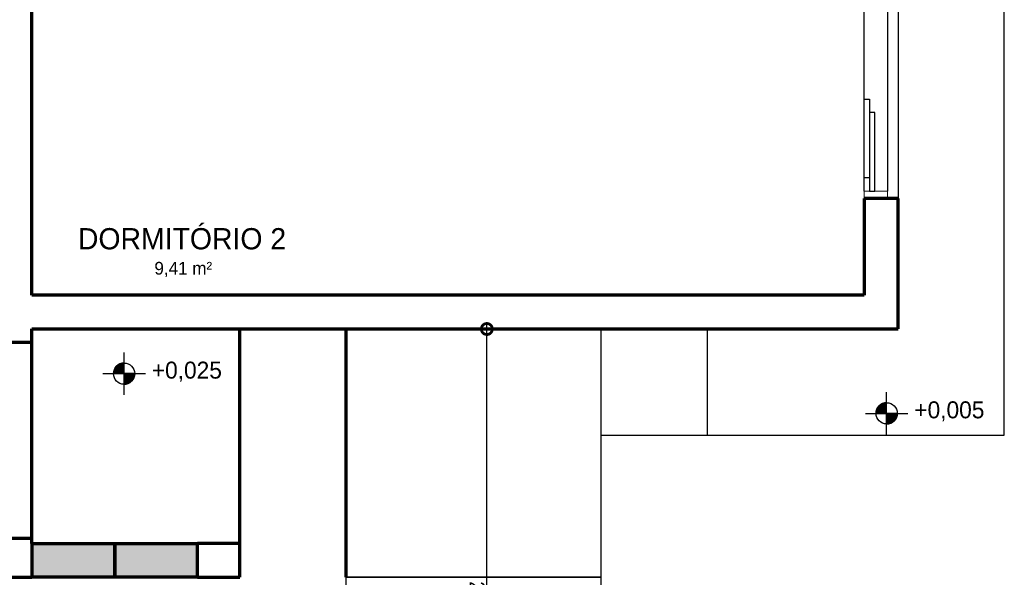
# Model space of a CAD drawing. Header units: millimetres. Extents: x -20654 to 2526, y -8238 to 977.
# Tile 33 of 219: x -10324.57 to -10319.93, y -4127.14 to -4124.51. Entities that reach past the tile are written whole.
import ezdxf

# ---------------------------------------------------------------- set-up
doc = ezdxf.new("R2010")
doc.units = ezdxf.units.MM
for name, color, linetype in [('01 CONTORNO_dwg', 252, 'Continuous'), ('A-FLOR', 252, 'Continuous'), ('G-ANNO-DIMS', 111, 'Continuous'), ('G-IMPT', 8, 'Continuous'), ('TEXTO', 251, 'Continuous')]:
    doc.layers.add(name, color=color, linetype=linetype)
doc.styles.add('Arial_4', font='arial.ttf', dxfattribs={"width": 0.8, "height": 0.07})
doc.styles.add('Century Gothic', font='GOTHIC.TTF', dxfattribs={"height": 60})
doc.styles.add('Century Gothic_1', font='GOTHIC.TTF', dxfattribs={"height": 100})
doc.styles.add('Century Gothic_2', font='GOTHIC.TTF', dxfattribs={"height": 80})
doc.dimstyles.new('COTAS', dxfattribs={"dimscale": 0.3048, "dimtxt": 0.07, "dimasz": 0.341207, "dimexe": 0.19685, "dimexo": 0.0625, "dimgap": 0.032808, "dimtad": 3, "dimdec": 0, "dimlfac": 100, "dimzin": 0, "dimdsep": 46, "dimtxsty": 'Arial_4', "dimblk1": 'DOTSMALL', "dimblk2": 'DOTSMALL', "dimsah": 1, "dimcen": 0.09, "dimdle": 0.065617, "dimazin": 0, "dimtfac": 1, "dimtdec": 0, "dimtmove": 0, "dimatfit": 0, "dimfxl": 0.328084, "dimfxlon": 1, "dimtvp": 1, "dimtfill": 1, "dimtolj": 1, "dimtzin": 0, "dimarcsym": 2})

# ---------------------------------------------------------------- blocks, each defined once
blk = doc.blocks.new('Elevações de ponto - Cota de elevação - Alvo_OTÁVIO-2012-708563-PLANTA')
at = {"layer": 'TEXTO'}
h = blk.add_hatch(color=256, dxfattribs=at)
edge = h.paths.add_edge_path(flags=0)
edge.add_line((2, 1), (1, 1))
edge.add_arc((2, 1), 1, 90, 180, ccw=False)
edge.add_line((2, 2), (2, 1))
h = blk.add_hatch(color=256, dxfattribs=at)
edge = h.paths.add_edge_path(flags=0)
edge.add_line((2, 1), (3, 1))
edge.add_arc((2, 1), 1, 270, 360, ccw=False)
edge.add_line((2, 0), (2, 1))
for p, q in [((2, -1), (2, 3)), ((2, 1), (2, 2)), ((0, 1), (4, 1)), ((1, 1), (2, 1)), ((2, 1), (2, 0)), ((3, 1), (2, 1))]:
    blk.add_line(p, q, dxfattribs=at)
blk.add_circle((2, 1), 1, dxfattribs=at)
for start, end in [(90, 180), (270, 360)]:
    blk.add_arc((2, 1), 1, start, end, dxfattribs=at)
blk = doc.blocks.new('JANELAS')
at = {"layer": 'G-IMPT', "color": 252, "true_color": 0x939598}
for p, q in [((-9987.2, -5695.1), (-9987.2, -7125.1)), ((-10097.2, -6692.6), (-10097.2, -6127.6)), ((-10097.2, -6692.6), (-10072.2, -6692.6)), ((-10097.2, -7062.6), (-10097.2, -6692.6)), ((-10072.2, -6692.6), (-10072.2, -7062.6)), ((-10047.2, -6755.1), (-10072.2, -6755.1)), ((-10072.2, -6755.1), (-10072.2, -7125.1)), ((-10047.2, -7125.1), (-10047.2, -6755.1)), ((-10072.2, -7062.6), (-10097.2, -7062.6)), ((-10097.2, -7125.1), (-10097.2, -7062.6)), ((-10072.2, -7125.1), (-10047.2, -7125.1))]:
    blk.add_line(p, q, dxfattribs=at)
at = {"layer": 'G-IMPT', "color": 252, "lineweight": 20, "true_color": 0x939598}
for p, q in [((-10097.2, -7125.1), (-10072.2, -7125.1)), ((-10097.2, -7160.1), (-10097.2, -7125.1)), ((-10047.2, -7125.1), (-9987.2, -7125.1)), ((-9987.2, -7125.1), (-9987.2, -7160.1))]:
    blk.add_line(p, q, dxfattribs=at)
blk = doc.blocks.new('terreo')
at = {"layer": '01 CONTORNO_dwg', "lineweight": 70}
for points in [[(-13627.2, -8945.1), (-13627.2, -8785.1), (-14017.2, -8785.1), (-14017.2, -8945.1)], [(-13237.2, -8945.1), (-13237.2, -8785.1), (-13627.2, -8785.1), (-13627.2, -8945.1)]]:
    blk.add_hatch(color=256, dxfattribs=at).paths.add_polyline_path(points, flags=0)
for p, q in [((-14017.2, -7615.1), (-14017.2, -5215.1)), ((-9937.2, -7160.1), (-10097.2, -7160.1)), ((-10097.2, -7160.1), (-10097.2, -7615.1)), ((-9937.2, -7775.1), (-9937.2, -7160.1)), ((-10097.2, -7615.1), (-14017.2, -7615.1)), ((-14017.2, -7775.1), (-9937.2, -7775.1)), ((-14017.2, -7837.8), (-14017.2, -7775.1)), ((-13037.2, -8785.1), (-13037.2, -7775.1)), ((-12537.2, -8945.1), (-12537.2, -7775.1)), ((-14177.2, -7837.8), (-14017.2, -7837.8)), ((-14017.2, -8762.1), (-14017.2, -7837.8)), ((-14017.2, -8762.1), (-14177.2, -8762.1)), ((-14017.2, -8785.1), (-14017.2, -8762.1)), ((-14017.2, -8785.1), (-13627.2, -8785.1)), ((-14017.2, -8785.1), (-14017.2, -8945.1)), ((-13627.2, -8945.1), (-13627.2, -8785.1)), ((-13627.2, -8785.1), (-13237.2, -8785.1)), ((-13627.2, -8785.1), (-13627.2, -8945.1)), ((-13037.2, -8785.1), (-13237.2, -8785.1)), ((-13237.2, -8945.1), (-13237.2, -8785.1)), ((-13037.2, -8945.1), (-13037.2, -8785.1)), ((-14877.2, -8945.1), (-14017.2, -8945.1)), ((-13627.2, -8945.1), (-14017.2, -8945.1)), ((-13237.2, -8945.1), (-13627.2, -8945.1)), ((-13237.2, -8945.1), (-13037.2, -8945.1))]:
    blk.add_line(p, q, dxfattribs=at)
at = {"layer": '01 CONTORNO_dwg'}
blk.add_line((-9937.2, -5660.1), (-9937.2, -7160.1), dxfattribs=at)
at = {"layer": 'A-FLOR'}
for p, q in [((-9437.2, -8275.1), (-9437.2, -135.1)), ((-11337.2, -7775.1), (-11337.2, -8945.1)), ((-10837.2, -7775.1), (-10837.2, -8275.1)), ((-11337.2, -8275.1), (-9437.2, -8275.1)), ((-11337.2, -8945.1), (-12537.2, -8945.1))]:
    blk.add_line(p, q, dxfattribs=at)
blk.add_lwpolyline([(-12537.2, -8945.1), (-11337.2, -8945.1), (-11337.2, -14445.1), (-12537.2, -14445.1)], close=True, dxfattribs=at)
at = {"layer": '01 CONTORNO_dwg'}
blk.add_blockref('JANELAS', (0, 0), dxfattribs=at)
at = {"layer": '01 CONTORNO_dwg', "lineweight": 70, "xscale": 49.99999999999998, "yscale": 49.99999999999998, "zscale": 49.99999999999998}
blk.add_blockref('Elevações de ponto - Cota de elevação - Alvo_OTÁVIO-2012-708563-PLANTA', (-13682.8, -8035.4), dxfattribs=at)
at = {"layer": 'G-ANNO-DIMS', "xscale": 49.99999999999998, "yscale": 49.99999999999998, "zscale": 49.99999999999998}
blk.add_blockref('Elevações de ponto - Cota de elevação - Alvo_OTÁVIO-2012-708563-PLANTA', (-10091.5, -8222.5), dxfattribs=at)
at = {"layer": '01 CONTORNO_dwg', "lineweight": 70, "attachment_point": 1}
for s, insert, char_height, width, style in [('DORMITÓRIO 2', (-13800.4, -7299.8), 100, 1250.632, 'Century Gothic_1'), ('9,41 m²', (-13440.2, -7458.9), 60, 376.793, 'Century Gothic')]:
    blk.add_mtext(s, dxfattribs=dict(at, insert=insert, char_height=char_height, width=width, style=style))
at = {"layer": '01 CONTORNO_dwg', "lineweight": 70, "insert": (-13452.4, -7928.9), "char_height": 80, "width": 406.957, "attachment_point": 1, "line_spacing_factor": 0.984502, "style": 'Century Gothic_2'}
blk.add_mtext('+0,025', dxfattribs=at)
at = {"layer": '01 CONTORNO_dwg', "insert": (-9861.1, -8116), "char_height": 80, "width": 406.957, "attachment_point": 1, "line_spacing_factor": 0.984502, "style": 'Century Gothic_2'}
blk.add_mtext('+0,005', dxfattribs=at)
blk = doc.blocks.new('_DotSmall')
at = {"color": 0, "linetype": 'ByBlock', "const_width": 0.5}
blk.add_lwpolyline([(-0.0625, 0, 1), (0.0625, 0, 1)], format="xyb", close=True, dxfattribs=at)
blk = doc.blocks.new('*D252')
at = {"color": 0, "lineweight": -2, "ltscale": 2, "transparency": 16777216}
for p, q in [((-10322.2661, -4125.9719), (-10322.4261, -4125.9719)), ((-10322.3661, -4128.5019), (-10322.3661, -4125.9519)), ((-10322.2661, -4128.4819), (-10322.4261, -4128.4819))]:
    blk.add_line(p, q, dxfattribs=at)
at = {"layer": 'Defpoints', "color": 0, "ltscale": 2, "transparency": 16777216}
for p in [(-10322.3661, -4125.9719), (-10320.9332, -4125.9719), (-10320.9332, -4128.4819)]:
    blk.add_point(p, dxfattribs=at)
at = {"color": 0, "lineweight": -2, "ltscale": 2, "transparency": 16777216, "xscale": 0.104, "yscale": 0.104, "zscale": 0.104}
for p, rotation in [((-10322.3661, -4125.9719), 90), ((-10322.3661, -4128.4819), 270)]:
    blk.add_blockref('_DotSmall', p, dxfattribs=dict(at, rotation=rotation))
at = {"color": 0, "ltscale": 2, "transparency": 16777216, "insert": (-10322.4119, -4127.2269), "char_height": 0.07, "attachment_point": 5, "rotation": 270, "style": 'Arial_4', "bg_fill": 3, "box_fill_scale": 1.1, "bg_fill_color": 256, "bg_fill_true_color": 13158600, "bg_fill_transparency": 0}
blk.add_mtext('\\A1;251', dxfattribs=at)

msp = doc.modelspace()

# ---------------------------------------------------------------- block references
at = {"layer": '01 CONTORNO_dwg', "xscale": 0.001, "yscale": 0.001, "zscale": 0.001}
msp.add_blockref('terreo', (-10310.4917, -4118.1967), dxfattribs=at)

# ---------------------------------------------------------------- next in the draw order: dimensions: what is measured, and where the dimension line sits
at = {"ltscale": 2}
dim = msp.add_linear_dim(base=(-10322.3661, -4125.9719), p1=(-10320.9332, -4128.4819), p2=(-10320.9332, -4125.9719), angle=90, dimstyle='COTAS', override={"dimpost": '<>'}, dxfattribs=at)
dim.commit()
dim.dimension.update_dxf_attribs({"geometry": '*D252', "text_midpoint": (-10322.4119, -4127.2269)})

doc.saveas('drawing.dxf')
